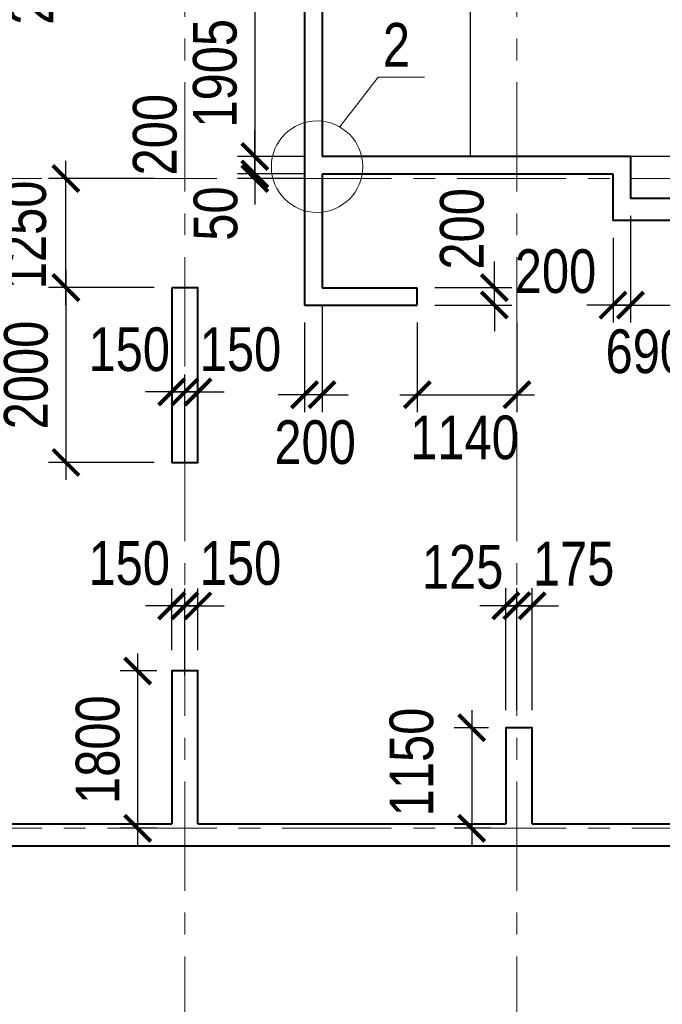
# Model space of a CAD drawing. Extents: x 26966 to 148137, y 549733 to 633733.
# Tile 7 of 29: x 71777 to 79131, y 565935 to 577199. Entities that reach past the tile are written whole.
import ezdxf

# ---------------------------------------------------------------- set-up
doc = ezdxf.new("R2010")
doc.units = 0
doc.header["$LTSCALE"] = 1000
doc.header["$MEASUREMENT"] = 0
doc.linetypes.add('CENTER', pattern=[2, 1.25, -0.25, 0.25, -0.25])
for name, color, linetype, lineweight in [('СК-040-С(тены)', 12, 'Continuous', 40), ('СК-043-С-ПИЛОНЫ', 5, 'Continuous', 40), ('СК-100-О(си)', 7, 'CENTER', 15), ('СК-110-О-РАЗМЕРЫ', 7, 'Continuous', 15), ('СК-300-Р(азмеры)', 7, 'Continuous', 20), ('СК-343-Р-КОЛОННЫ', 7, 'Continuous', 13), ('СК-400-Т(екст)', 7, 'Continuous', 20)]:
    doc.layers.add(name, color=color, linetype=linetype, lineweight=lineweight)
doc.styles.add('RUSS', font='arial.ttf', dxfattribs={"width": 0.8})
doc.dimstyles.new('100-200', dxfattribs={"dimscale": 0, "dimtxt": 500, "dimasz": 300, "dimexe": 200, "dimexo": 200, "dimgap": 200, "dimtad": 1, "dimdec": 0, "dimzin": 0, "dimdsep": 46, "dimtxsty": 'RUSS', "dimblk": 'ARCHTICK', "dimcen": 0.096, "dimdle": 200, "dimclrd": 7, "dimclre": 7, "dimclrt": 256, "dimadec": 0, "dimazin": 0, "dimtfac": 1, "dimtdec": 0, "dimtmove": 2, "dimatfit": 3, "dimldrblk": 'OBLIQUE', "dimfxl": 1, "dimtolj": 1, "dimtzin": 0, "dimarcsym": 0})

# ---------------------------------------------------------------- blocks, each defined once
blk = doc.blocks.new('оси')
at = {"layer": 'СК-100-О(си)'}
for p, q in [((-17800, 18534.9), (-17800, -11023.5)), ((-14000, 18534.9), (-14000, -11023.5)), ((-46685.3, 7435), (4554.2, 7435)), ((-46685.3, 0), (4554.2, 0))]:
    blk.add_line(p, q, dxfattribs=at)
blk = doc.blocks.new('A$C858fb3ef')
at = {"layer": 'СК-300-Р(азмеры)'}
blk.add_blockref('оси', (0, 0), dxfattribs=at)
blk = doc.blocks.new('A$C573b34c5')
blk.add_blockref('A$C858fb3ef', (0, 0))
blk = doc.blocks.new('_ArchTick')
at = {"color": 0, "linetype": 'ByBlock', "const_width": 0.15}
blk.add_lwpolyline([(-0.5, -0.5), (0.5, 0.5)], dxfattribs=at)
blk = doc.blocks.new('*D210')
at = {"layer": 'Defpoints', "color": 0, "transparency": 16777216}
for p in [(69720, 577738), (71027, 577539), (71365, 577539)]:
    blk.add_point(p, dxfattribs=at)
at = {"layer": 'СК-343-Р-КОЛОННЫ', "color": 7, "lineweight": -2, "transparency": 16777216}
for p, q in [((71365, 577738), (71365, 578038)), ((69920, 577738), (71565, 577738)), ((71365, 577738), (71365, 577539)), ((71227, 577539), (71565, 577539)), ((71365, 577539), (71365, 577239))]:
    blk.add_line(p, q, dxfattribs=at)
at = {"layer": 'СК-343-Р-КОЛОННЫ', "color": 7, "lineweight": -2, "transparency": 16777216, "xscale": 300, "yscale": 300, "zscale": 300}
for p, rotation in [((71365, 577738), 270), ((71365, 577539), 90)]:
    blk.add_blockref('_ArchTick', p, dxfattribs=dict(at, rotation=rotation))
at = {"layer": 'СК-343-Р-КОЛОННЫ', "transparency": 16777216, "insert": (71916, 577608), "char_height": 500, "attachment_point": 5, "rotation": 90, "style": 'RUSS'}
blk.add_mtext('\\A1;200', dxfattribs=at)
blk = doc.blocks.new('_Oblique')
at = {"color": 0, "linetype": 'ByBlock', "lineweight": -2}
blk.add_line((-0.5, -0.5), (0.5, 0.5), dxfattribs=at)
blk = doc.blocks.new('*D304')
at = {"layer": 'Defpoints', "color": 0, "transparency": 16777216}
for p in [(75237, 574134), (75037, 573934), (75037, 572909)]:
    blk.add_point(p, dxfattribs=at)
at = {"layer": 'СК-343-Р-КОЛОННЫ', "color": 7, "lineweight": -2, "transparency": 16777216}
for p, q in [((75237, 573934), (75237, 572709)), ((75037, 573734), (75037, 572709)), ((75037, 572909), (74737, 572909)), ((75237, 572909), (75037, 572909)), ((75237, 572909), (75537, 572909))]:
    blk.add_line(p, q, dxfattribs=at)
at = {"layer": 'СК-343-Р-КОЛОННЫ', "color": 7, "lineweight": -2, "transparency": 16777216, "xscale": 300, "yscale": 300, "zscale": 300}
blk.add_blockref('_ArchTick', (75037, 572909), dxfattribs=at)
at = {"layer": 'СК-343-Р-КОЛОННЫ', "color": 7, "lineweight": -2, "transparency": 16777216, "xscale": 300, "yscale": 300, "zscale": 300, "rotation": 180}
blk.add_blockref('_ArchTick', (75237, 572909), dxfattribs=at)
at = {"layer": 'СК-343-Р-КОЛОННЫ', "transparency": 16777216, "insert": (75158, 572363), "char_height": 500, "attachment_point": 5, "style": 'RUSS'}
blk.add_mtext('\\A1;200', dxfattribs=at)
blk = doc.blocks.new('*D272')
at = {"layer": 'Defpoints', "color": 0, "transparency": 16777216}
for p in [(73545, 569748), (73127, 567948), (73545, 567948)]:
    blk.add_point(p, dxfattribs=at)
at = {"layer": 'СК-343-Р-КОЛОННЫ', "color": 7, "lineweight": -2, "transparency": 16777216}
for p, q in [((73127, 569948), (73127, 567748)), ((73345, 569748), (72927, 569748)), ((73345, 567948), (72927, 567948))]:
    blk.add_line(p, q, dxfattribs=at)
at = {"layer": 'СК-343-Р-КОЛОННЫ', "color": 7, "lineweight": -2, "transparency": 16777216, "xscale": 300, "yscale": 300, "zscale": 300}
for p, rotation in [((73127, 569748), 90), ((73127, 567948), 270)]:
    blk.add_blockref('_ArchTick', p, dxfattribs=dict(at, rotation=rotation))
at = {"layer": 'СК-343-Р-КОЛОННЫ', "transparency": 16777216, "insert": (72672, 568848), "char_height": 500, "attachment_point": 5, "rotation": 90, "style": 'RUSS'}
blk.add_mtext('\\A1;1800', dxfattribs=at)
blk = doc.blocks.new('*D273')
at = {"layer": 'Defpoints', "color": 0, "transparency": 16777216}
for p in [(73668, 570493), (73517, 569787), (73668, 569498)]:
    blk.add_point(p, dxfattribs=at)
at = {"layer": 'СК-343-Р-КОЛОННЫ', "color": 7, "lineweight": -2, "transparency": 16777216}
for p, q in [((73517, 569987), (73517, 570693)), ((73668, 569698), (73668, 570693)), ((73517, 570493), (73217, 570493)), ((73517, 570493), (73668, 570493)), ((73668, 570493), (73968, 570493))]:
    blk.add_line(p, q, dxfattribs=at)
at = {"layer": 'СК-343-Р-КОЛОННЫ', "color": 7, "lineweight": -2, "transparency": 16777216, "xscale": 300, "yscale": 300, "zscale": 300}
blk.add_blockref('_ArchTick', (73517, 570493), dxfattribs=at)
at = {"layer": 'СК-343-Р-КОЛОННЫ', "color": 7, "lineweight": -2, "transparency": 16777216, "xscale": 300, "yscale": 300, "zscale": 300, "rotation": 180}
blk.add_blockref('_ArchTick', (73668, 570493), dxfattribs=at)
at = {"layer": 'СК-343-Р-КОЛОННЫ', "transparency": 16777216, "insert": (73031, 570980), "char_height": 500, "attachment_point": 5, "style": 'RUSS'}
blk.add_mtext('\\A1;150', dxfattribs=at)
blk = doc.blocks.new('*D274')
at = {"layer": 'Defpoints', "color": 0, "transparency": 16777216}
for p in [(73668, 570493), (73817, 569787), (73668, 569498)]:
    blk.add_point(p, dxfattribs=at)
at = {"layer": 'СК-343-Р-КОЛОННЫ', "color": 7, "lineweight": -2, "transparency": 16777216}
for p, q in [((73668, 569698), (73668, 570693)), ((73817, 569987), (73817, 570693)), ((73668, 570493), (73368, 570493)), ((73817, 570493), (73668, 570493)), ((73817, 570493), (74117, 570493))]:
    blk.add_line(p, q, dxfattribs=at)
at = {"layer": 'СК-343-Р-КОЛОННЫ', "color": 7, "lineweight": -2, "transparency": 16777216, "xscale": 300, "yscale": 300, "zscale": 300}
blk.add_blockref('_ArchTick', (73668, 570493), dxfattribs=at)
at = {"layer": 'СК-343-Р-КОЛОННЫ', "color": 7, "lineweight": -2, "transparency": 16777216, "xscale": 300, "yscale": 300, "zscale": 300, "rotation": 180}
blk.add_blockref('_ArchTick', (73817, 570493), dxfattribs=at)
at = {"layer": 'СК-343-Р-КОЛОННЫ', "transparency": 16777216, "insert": (74304, 570980), "char_height": 500, "attachment_point": 5, "style": 'RUSS'}
blk.add_mtext('\\A1;150', dxfattribs=at)
blk = doc.blocks.new('*D275')
at = {"layer": 'Defpoints', "color": 0, "transparency": 16777216}
for p in [(77342, 569099), (76950, 567948), (77369, 567948)]:
    blk.add_point(p, dxfattribs=at)
at = {"layer": 'СК-343-Р-КОЛОННЫ', "color": 7, "lineweight": -2, "transparency": 16777216}
for p, q in [((76950, 569299), (76950, 567748)), ((77142, 569099), (76750, 569099)), ((77169, 567948), (76750, 567948))]:
    blk.add_line(p, q, dxfattribs=at)
at = {"layer": 'СК-343-Р-КОЛОННЫ', "color": 7, "lineweight": -2, "transparency": 16777216, "xscale": 300, "yscale": 300, "zscale": 300}
for p, rotation in [((76950, 569099), 90), ((76950, 567948), 270)]:
    blk.add_blockref('_ArchTick', p, dxfattribs=dict(at, rotation=rotation))
at = {"layer": 'СК-343-Р-КОЛОННЫ', "transparency": 16777216, "insert": (76263, 568707), "char_height": 500, "attachment_point": 5, "rotation": 90, "style": 'RUSS'}
blk.add_mtext('\\A1;1150', dxfattribs=at)
blk = doc.blocks.new('*D276')
at = {"layer": 'Defpoints', "color": 0, "transparency": 16777216}
for p in [(77468, 570494), (77342, 569099), (77468, 569098)]:
    blk.add_point(p, dxfattribs=at)
at = {"layer": 'СК-343-Р-КОЛОННЫ', "color": 7, "lineweight": -2, "transparency": 16777216}
for p, q in [((77342, 569299), (77342, 570694)), ((77468, 569298), (77468, 570694)), ((77342, 570494), (77042, 570494)), ((77342, 570494), (77468, 570494)), ((77468, 570494), (77768, 570494))]:
    blk.add_line(p, q, dxfattribs=at)
at = {"layer": 'СК-343-Р-КОЛОННЫ', "color": 7, "lineweight": -2, "transparency": 16777216, "xscale": 300, "yscale": 300, "zscale": 300}
blk.add_blockref('_ArchTick', (77342, 570494), dxfattribs=at)
at = {"layer": 'СК-343-Р-КОЛОННЫ', "color": 7, "lineweight": -2, "transparency": 16777216, "xscale": 300, "yscale": 300, "zscale": 300, "rotation": 180}
blk.add_blockref('_ArchTick', (77468, 570494), dxfattribs=at)
at = {"layer": 'СК-343-Р-КОЛОННЫ', "transparency": 16777216, "insert": (76846, 570937), "char_height": 500, "attachment_point": 5, "style": 'RUSS'}
blk.add_mtext('\\A1;125', dxfattribs=at)
blk = doc.blocks.new('*D277')
at = {"layer": 'Defpoints', "color": 0, "transparency": 16777216}
for p in [(77468, 570494), (77468, 569098), (77642, 569099)]:
    blk.add_point(p, dxfattribs=at)
at = {"layer": 'СК-343-Р-КОЛОННЫ', "color": 7, "lineweight": -2, "transparency": 16777216}
for p, q in [((77468, 569298), (77468, 570694)), ((77642, 569299), (77642, 570694)), ((77468, 570494), (77168, 570494)), ((77642, 570494), (77468, 570494)), ((77642, 570494), (77942, 570494))]:
    blk.add_line(p, q, dxfattribs=at)
at = {"layer": 'СК-343-Р-КОЛОННЫ', "color": 7, "lineweight": -2, "transparency": 16777216, "xscale": 300, "yscale": 300, "zscale": 300}
blk.add_blockref('_ArchTick', (77468, 570494), dxfattribs=at)
at = {"layer": 'СК-343-Р-КОЛОННЫ', "color": 7, "lineweight": -2, "transparency": 16777216, "xscale": 300, "yscale": 300, "zscale": 300, "rotation": 180}
blk.add_blockref('_ArchTick', (77642, 570494), dxfattribs=at)
at = {"layer": 'СК-343-Р-КОЛОННЫ', "transparency": 16777216, "insert": (78116, 570972), "char_height": 500, "attachment_point": 5, "style": 'RUSS'}
blk.add_mtext('\\A1;175', dxfattribs=at)
blk = doc.blocks.new('*D264')
at = {"layer": 'Defpoints', "color": 0, "transparency": 16777216}
for p in [(73668, 572940), (73517, 572234), (73668, 571944)]:
    blk.add_point(p, dxfattribs=at)
at = {"layer": 'СК-343-Р-КОЛОННЫ', "color": 7, "lineweight": -2, "transparency": 16777216}
for p, q in [((73517, 572434), (73517, 573140)), ((73668, 572144), (73668, 573140)), ((73517, 572940), (73217, 572940)), ((73517, 572940), (73668, 572940)), ((73668, 572940), (73968, 572940))]:
    blk.add_line(p, q, dxfattribs=at)
at = {"layer": 'СК-343-Р-КОЛОННЫ', "color": 7, "lineweight": -2, "transparency": 16777216, "xscale": 300, "yscale": 300, "zscale": 300}
blk.add_blockref('_ArchTick', (73517, 572940), dxfattribs=at)
at = {"layer": 'СК-343-Р-КОЛОННЫ', "color": 7, "lineweight": -2, "transparency": 16777216, "xscale": 300, "yscale": 300, "zscale": 300, "rotation": 180}
blk.add_blockref('_ArchTick', (73668, 572940), dxfattribs=at)
at = {"layer": 'СК-343-Р-КОЛОННЫ', "transparency": 16777216, "insert": (73031, 573426), "char_height": 500, "attachment_point": 5, "style": 'RUSS'}
blk.add_mtext('\\A1;150', dxfattribs=at)
blk = doc.blocks.new('*D265')
at = {"layer": 'Defpoints', "color": 0, "transparency": 16777216}
for p in [(73668, 572940), (73817, 572234), (73668, 571944)]:
    blk.add_point(p, dxfattribs=at)
at = {"layer": 'СК-343-Р-КОЛОННЫ', "color": 7, "lineweight": -2, "transparency": 16777216}
for p, q in [((73668, 572144), (73668, 573140)), ((73817, 572434), (73817, 573140)), ((73668, 572940), (73368, 572940)), ((73817, 572940), (73668, 572940)), ((73817, 572940), (74117, 572940))]:
    blk.add_line(p, q, dxfattribs=at)
at = {"layer": 'СК-343-Р-КОЛОННЫ', "color": 7, "lineweight": -2, "transparency": 16777216, "xscale": 300, "yscale": 300, "zscale": 300}
blk.add_blockref('_ArchTick', (73668, 572940), dxfattribs=at)
at = {"layer": 'СК-343-Р-КОЛОННЫ', "color": 7, "lineweight": -2, "transparency": 16777216, "xscale": 300, "yscale": 300, "zscale": 300, "rotation": 180}
blk.add_blockref('_ArchTick', (73817, 572940), dxfattribs=at)
at = {"layer": 'СК-343-Р-КОЛОННЫ', "transparency": 16777216, "insert": (74304, 573426), "char_height": 500, "attachment_point": 5, "style": 'RUSS'}
blk.add_mtext('\\A1;150', dxfattribs=at)
blk = doc.blocks.new('*D257')
at = {"layer": 'Defpoints', "color": 0, "transparency": 16777216}
for p in [(73517, 574134), (72306, 572134), (73517, 572134)]:
    blk.add_point(p, dxfattribs=at)
at = {"layer": 'СК-343-Р-КОЛОННЫ', "color": 7, "lineweight": -2, "transparency": 16777216}
for p, q in [((72306, 574334), (72306, 571934)), ((73317, 574134), (72106, 574134)), ((73317, 572134), (72106, 572134))]:
    blk.add_line(p, q, dxfattribs=at)
at = {"layer": 'СК-343-Р-КОЛОННЫ', "color": 7, "lineweight": -2, "transparency": 16777216, "xscale": 300, "yscale": 300, "zscale": 300}
for p, rotation in [((72306, 574134), 90), ((72306, 572134), 270)]:
    blk.add_blockref('_ArchTick', p, dxfattribs=dict(at, rotation=rotation))
at = {"layer": 'СК-343-Р-КОЛОННЫ', "transparency": 16777216, "insert": (71851, 573134), "char_height": 500, "attachment_point": 5, "rotation": 90, "style": 'RUSS'}
blk.add_mtext('\\A1;2000', dxfattribs=at)
blk = doc.blocks.new('*D258')
at = {"layer": 'Defpoints', "color": 0, "transparency": 16777216}
for p in [(72306, 575383), (73517, 575383), (73517, 574134)]:
    blk.add_point(p, dxfattribs=at)
at = {"layer": 'СК-343-Р-КОЛОННЫ', "color": 7, "lineweight": -2, "transparency": 16777216}
for p, q in [((72306, 573934), (72306, 575583)), ((73317, 575383), (72106, 575383)), ((73317, 574134), (72106, 574134))]:
    blk.add_line(p, q, dxfattribs=at)
at = {"layer": 'СК-343-Р-КОЛОННЫ', "color": 7, "lineweight": -2, "transparency": 16777216, "xscale": 300, "yscale": 300, "zscale": 300}
for p, rotation in [((72306, 575383), 90), ((72306, 574134), 270)]:
    blk.add_blockref('_ArchTick', p, dxfattribs=dict(at, rotation=rotation))
at = {"layer": 'СК-343-Р-КОЛОННЫ', "transparency": 16777216, "insert": (71832, 574737), "char_height": 500, "attachment_point": 5, "rotation": 90, "style": 'RUSS'}
blk.add_mtext('\\A1;1250', dxfattribs=at)
blk = doc.blocks.new('*D223')
at = {"layer": 'Defpoints', "color": 0, "transparency": 16777216}
for p in [(75237, 577539), (74468, 575634), (75237, 575634)]:
    blk.add_point(p, dxfattribs=at)
at = {"layer": 'СК-343-Р-КОЛОННЫ', "color": 7, "lineweight": -2, "transparency": 16777216}
for p, q in [((74468, 577739), (74468, 575434)), ((75037, 577539), (74268, 577539)), ((75037, 575634), (74268, 575634))]:
    blk.add_line(p, q, dxfattribs=at)
at = {"layer": 'СК-343-Р-КОЛОННЫ', "color": 7, "lineweight": -2, "transparency": 16777216, "xscale": 300, "yscale": 300, "zscale": 300}
for p, rotation in [((74468, 577539), 90), ((74468, 575634), 270)]:
    blk.add_blockref('_ArchTick', p, dxfattribs=dict(at, rotation=rotation))
at = {"layer": 'СК-343-Р-КОЛОННЫ', "transparency": 16777216, "insert": (74013, 576586), "char_height": 500, "attachment_point": 5, "rotation": 90, "style": 'RUSS'}
blk.add_mtext('\\A1;1905', dxfattribs=at)
blk = doc.blocks.new('*D224')
at = {"layer": 'Defpoints', "color": 0, "transparency": 16777216}
for p in [(75237, 575634), (74468, 575434), (75237, 575434)]:
    blk.add_point(p, dxfattribs=at)
at = {"layer": 'СК-343-Р-КОЛОННЫ', "color": 7, "lineweight": -2, "transparency": 16777216}
for p, q in [((74468, 575634), (74468, 575934)), ((75037, 575634), (74268, 575634)), ((74468, 575634), (74468, 575434)), ((75037, 575434), (74268, 575434)), ((74468, 575434), (74468, 575134))]:
    blk.add_line(p, q, dxfattribs=at)
at = {"layer": 'СК-343-Р-КОЛОННЫ', "color": 7, "lineweight": -2, "transparency": 16777216, "xscale": 300, "yscale": 300, "zscale": 300}
for p, rotation in [((74468, 575634), 270), ((74468, 575434), 90)]:
    blk.add_blockref('_ArchTick', p, dxfattribs=dict(at, rotation=rotation))
at = {"layer": 'СК-343-Р-КОЛОННЫ', "transparency": 16777216, "insert": (73326, 575883), "char_height": 500, "attachment_point": 5, "rotation": 90, "style": 'RUSS'}
blk.add_mtext('\\A1;200', dxfattribs=at)
blk = doc.blocks.new('*D225')
at = {"layer": 'Defpoints', "color": 0, "transparency": 16777216}
for p in [(75237, 575434), (74468, 575383), (75237, 575383)]:
    blk.add_point(p, dxfattribs=at)
at = {"layer": 'СК-343-Р-КОЛОННЫ', "color": 7, "lineweight": -2, "transparency": 16777216}
for p, q in [((74468, 575434), (74468, 575734)), ((75037, 575434), (74268, 575434)), ((74468, 575434), (74468, 575383)), ((75037, 575383), (74268, 575383)), ((74468, 575383), (74468, 575083))]:
    blk.add_line(p, q, dxfattribs=at)
at = {"layer": 'СК-343-Р-КОЛОННЫ', "color": 7, "lineweight": -2, "transparency": 16777216, "xscale": 300, "yscale": 300, "zscale": 300}
for p, rotation in [((74468, 575434), 270), ((74468, 575383), 90)]:
    blk.add_blockref('_ArchTick', p, dxfattribs=dict(at, rotation=rotation))
at = {"layer": 'СК-343-Р-КОЛОННЫ', "transparency": 16777216, "insert": (74021, 574981), "char_height": 500, "attachment_point": 5, "rotation": 90, "style": 'RUSS'}
blk.add_mtext('\\A1;50', dxfattribs=at)
blk = doc.blocks.new('*D213')
at = {"layer": 'Defpoints', "color": 0, "transparency": 16777216}
for p in [(76327, 573934), (77468, 573934), (77468, 572909)]:
    blk.add_point(p, dxfattribs=at)
at = {"layer": 'СК-343-Р-КОЛОННЫ', "color": 7, "lineweight": -2, "transparency": 16777216}
for p, q in [((76327, 573734), (76327, 572709)), ((77468, 573734), (77468, 572709)), ((76127, 572909), (77668, 572909))]:
    blk.add_line(p, q, dxfattribs=at)
at = {"layer": 'СК-343-Р-КОЛОННЫ', "color": 7, "lineweight": -2, "transparency": 16777216, "xscale": 300, "yscale": 300, "zscale": 300, "rotation": 180}
blk.add_blockref('_ArchTick', (76327, 572909), dxfattribs=at)
at = {"layer": 'СК-343-Р-КОЛОННЫ', "color": 7, "lineweight": -2, "transparency": 16777216, "xscale": 300, "yscale": 300, "zscale": 300}
blk.add_blockref('_ArchTick', (77468, 572909), dxfattribs=at)
at = {"layer": 'СК-343-Р-КОЛОННЫ', "transparency": 16777216, "insert": (76868, 572417), "char_height": 500, "attachment_point": 5, "style": 'RUSS'}
blk.add_mtext('\\A1;1140', dxfattribs=at)
blk = doc.blocks.new('A$Cc2edbf5f-тех')
at = {"layer": 'СК-040-С(тены)'}
for p, q in [((27490, 9790), (27490, 5985)), ((27690, 9590), (27690, 7685)), ((31220, 7685), (27690, 7685)), ((31220, 7685), (31220, 7205)), ((31020, 7485), (27690, 7485)), ((27690, 7485), (27690, 6185)), ((31020, 6955), (31020, 7485)), ((33780, 7205), (31220, 7205)), ((34030, 6955), (31020, 6955)), ((27690, 6185), (28780, 6185)), ((28780, 5985), (28780, 6185)), ((27490, 5985), (28780, 5985)), ((22320, 50), (25970, 50)), ((26270, 50), (29795, 50)), ((30095, 50), (33130, 50)), ((-49, -200), (44120, -200))]:
    blk.add_line(p, q, dxfattribs=at)
at = {"layer": 'СК-043-С-ПИЛОНЫ'}
blk.add_lwpolyline([(25970, 6185), (25970, 4186), (26270, 4186), (26270, 6185)], close=True, dxfattribs=at)
for points in [[(26270, 50), (26270, 1800), (25970, 1800), (25970, 50)], [(30095, 50), (30095, 1150), (29795, 1150), (29795, 50)]]:
    blk.add_lwpolyline(points, dxfattribs=at)
blk = doc.blocks.new('A$C24f80df3')
at = {"layer": 'СК-040-С(тены)', "color": 3, "lineweight": 25}
blk.add_lwpolyline([(-1, 7685), (-1, -200), (44168, -200), (44168, 5491), (41149, 5491), (41149, 7685), (29438, 7685), (29438, 10290), (26147, 10290), (26147, 11866), (26147, 12520), (22068, 12520), (22068, 9790), (18477, 9790), (18477, 6185), (16698, 6185), (16698, 7685), (-1, 7685)], dxfattribs=at)
blk = doc.blocks.new('*D316')
at = {"layer": 'Defpoints', "color": 0, "transparency": 16777216}
for p in [(78767, 575154), (79458, 575154), (79458, 573933)]:
    blk.add_point(p, dxfattribs=at)
at = {"layer": 'СК-343-Р-КОЛОННЫ', "color": 7, "lineweight": -2, "transparency": 16777216}
for p, q in [((78767, 574954), (78767, 573733)), ((79458, 574954), (79458, 573733)), ((78567, 573933), (79658, 573933))]:
    blk.add_line(p, q, dxfattribs=at)
at = {"layer": 'СК-343-Р-КОЛОННЫ', "color": 7, "lineweight": -2, "transparency": 16777216, "xscale": 300, "yscale": 300, "zscale": 300, "rotation": 180}
blk.add_blockref('_ArchTick', (78767, 573933), dxfattribs=at)
at = {"layer": 'СК-343-Р-КОЛОННЫ', "color": 7, "lineweight": -2, "transparency": 16777216, "xscale": 300, "yscale": 300, "zscale": 300}
blk.add_blockref('_ArchTick', (79458, 573933), dxfattribs=at)
at = {"layer": 'СК-343-Р-КОЛОННЫ', "transparency": 16777216, "insert": (78948, 573402), "char_height": 500, "attachment_point": 5, "style": 'RUSS'}
blk.add_mtext('\\A1;690', dxfattribs=at)
blk = doc.blocks.new('*D317')
at = {"layer": 'Defpoints', "color": 0, "transparency": 16777216}
for p in [(78767, 575154), (78567, 574904), (78567, 573933)]:
    blk.add_point(p, dxfattribs=at)
at = {"layer": 'СК-343-Р-КОЛОННЫ', "color": 7, "lineweight": -2, "transparency": 16777216}
for p, q in [((78767, 574954), (78767, 573733)), ((78567, 574704), (78567, 573733)), ((78567, 573933), (78267, 573933)), ((78767, 573933), (78567, 573933)), ((78767, 573933), (79067, 573933))]:
    blk.add_line(p, q, dxfattribs=at)
at = {"layer": 'СК-343-Р-КОЛОННЫ', "color": 7, "lineweight": -2, "transparency": 16777216, "xscale": 300, "yscale": 300, "zscale": 300}
blk.add_blockref('_ArchTick', (78567, 573933), dxfattribs=at)
at = {"layer": 'СК-343-Р-КОЛОННЫ', "color": 7, "lineweight": -2, "transparency": 16777216, "xscale": 300, "yscale": 300, "zscale": 300, "rotation": 180}
blk.add_blockref('_ArchTick', (78767, 573933), dxfattribs=at)
at = {"layer": 'СК-343-Р-КОЛОННЫ', "transparency": 16777216, "insert": (77909, 574319), "char_height": 500, "attachment_point": 5, "style": 'RUSS'}
blk.add_mtext('\\A1;200', dxfattribs=at)
blk = doc.blocks.new('*D320')
at = {"layer": 'Defpoints', "color": 0, "transparency": 16777216}
for p in [(76327, 574134), (77209, 574134), (76327, 573934)]:
    blk.add_point(p, dxfattribs=at)
at = {"layer": 'СК-343-Р-КОЛОННЫ', "color": 7, "lineweight": -2, "transparency": 16777216}
for p, q in [((77209, 574134), (77209, 574434)), ((76527, 574134), (77409, 574134)), ((77209, 573934), (77209, 574134)), ((76527, 573934), (77409, 573934)), ((77209, 573934), (77209, 573634))]:
    blk.add_line(p, q, dxfattribs=at)
at = {"layer": 'СК-343-Р-КОЛОННЫ', "color": 7, "lineweight": -2, "transparency": 16777216, "xscale": 300, "yscale": 300, "zscale": 300}
for p, rotation in [((77209, 574134), 270), ((77209, 573934), 90)]:
    blk.add_blockref('_ArchTick', p, dxfattribs=dict(at, rotation=rotation))
at = {"layer": 'СК-343-Р-КОЛОННЫ', "transparency": 16777216, "insert": (76840, 574806), "char_height": 500, "attachment_point": 5, "rotation": 90, "style": 'RUSS'}
blk.add_mtext('\\A1;200', dxfattribs=at)

msp = doc.modelspace()

# ---------------------------------------------------------------- linework, layer by layer
at = {"layer": 'СК-110-О-РАЗМЕРЫ'}
msp.add_line((76411.2, 576541.4), (75878, 576541.4), dxfattribs=at)
msp.add_circle((75180.6, 575517.7), 523.3, dxfattribs=at)
at = {"layer": 'СК-343-Р-КОЛОННЫ'}
msp.add_line((75878, 576541.4), (75440.3, 575972), dxfattribs=at)

# ---------------------------------------------------------------- block references
at = {"layer": 'СК-300-Р(азмеры)'}
msp.add_blockref('A$C573b34c5', (91467.5, 567948.3), dxfattribs=at)
at = {"layer": 'СК-343-Р-КОЛОННЫ'}
msp.add_blockref('A$Cc2edbf5f-тех', (47547.3, 567948.3), dxfattribs=at)
at = {"layer": 'СК-343-Р-КОЛОННЫ', "lineweight": 40}
msp.add_blockref('A$C24f80df3', (47499.8, 567948.4), dxfattribs=at)

# ---------------------------------------------------------------- texts
at = {"layer": 'СК-400-Т(екст)', "style": 'RUSS', "width": 0.8}
msp.add_text('2', height=500, dxfattribs=at).set_placement((75933, 576662.1))

# ---------------------------------------------------------------- dimensions: what is measured, and where the dimension line sits
at = {"layer": 'СК-343-Р-КОЛОННЫ'}
for base, p1, p2, angle, picture, middle in [((71365, 577538.5), (69720.1, 577738.4), (71027.4, 577538.5), 90, '*D210', (71916.2, 577607.9)), ((74467.9, 575433.6), (75237.5, 575633.6), (75237.5, 575433.6), 90, '*D224', (73325.5, 575883.3)), ((74467.9, 575383.3), (75237.5, 575433.6), (75237.5, 575383.3), 90, '*D225', (74020.7, 574980.6)), ((72305.9, 575383.3), (73517.3, 574133.6), (73517.3, 575383.3), 90, '*D258', (71831.9, 574737.3)), ((77208.6, 574133.6), (76327.3, 573933.6), (76327.3, 574133.6), 90, '*D320', (76839.7, 574806.2)), ((73667.5, 572939.8), (73817.4, 572233.9), (73667.5, 571944.4), 180, '*D265', (74304.4, 573426.1)), ((73667.5, 570493.4), (73817.4, 569787.5), (73667.5, 569498), 180, '*D274', (74304.4, 570979.7)), ((76950.2, 567948.3), (77342.4, 569098.7), (77368.7, 567948.3), 90, '*D275', (76263.2, 568706.6))]:
    dim = msp.add_linear_dim(base=base, p1=p1, p2=p2, angle=angle, dimstyle='100-200', override={"dimscale": 1}, dxfattribs=at)
    dim.commit()
    dim.dimension.update_dxf_attribs({"geometry": picture, "text_midpoint": middle, "dimtype": 160})
for base, p1, p2, picture, middle in [((74467.9, 575633.6), (75237.5, 577538.6), (75237.5, 575633.6), '*D223', (74012.6, 576586.1)), ((72305.9, 572133.8), (73517.3, 574133.6), (73517.3, 572133.8), '*D257', (71850.6, 573133.7)), ((73126.8, 567948.3), (73545.4, 569748.4), (73545.4, 567948.3), '*D272', (72671.6, 568848.3))]:
    dim = msp.add_linear_dim(base=base, p1=p1, p2=p2, angle=90, dimstyle='100-200', override={"dimscale": 1}, dxfattribs=at)
    dim.commit()
    dim.dimension.update_dxf_attribs({"geometry": picture, "text_midpoint": middle})
for base, p1, p2, picture, middle in [((78567.4, 573932.8), (78767.4, 575153.7), (78567.4, 574903.7), '*D317', (77909.3, 574319)), ((79457.5, 573932.8), (78767.4, 575153.7), (79457.5, 575153.7), '*D316', (78948.3, 573401.7)), ((75037.4, 572909.2), (75237.4, 574133.6), (75037.4, 573933.6), '*D304', (75158.2, 572363)), ((77467.5, 572909.2), (76327.3, 573933.6), (77467.5, 573933.6), '*D213', (76868.2, 572417)), ((73667.5, 572939.8), (73517.4, 572233.9), (73667.5, 571944.4), '*D264', (73030.6, 573426.1)), ((73667.5, 570493.4), (73517.4, 569787.5), (73667.5, 569498), '*D273', (73030.6, 570979.7)), ((77467.5, 570493.7), (77342.4, 569098.7), (77467.5, 569098.4), '*D276', (76846.3, 570936.9)), ((77467.5, 570493.7), (77642.4, 569098.7), (77467.5, 569098.4), '*D277', (78116.2, 570971.9))]:
    dim = msp.add_linear_dim(base=base, p1=p1, p2=p2, dimstyle='100-200', override={"dimscale": 1}, dxfattribs=at)
    dim.commit()
    dim.dimension.update_dxf_attribs({"geometry": picture, "text_midpoint": middle, "dimtype": 160})

doc.saveas('drawing.dxf')
